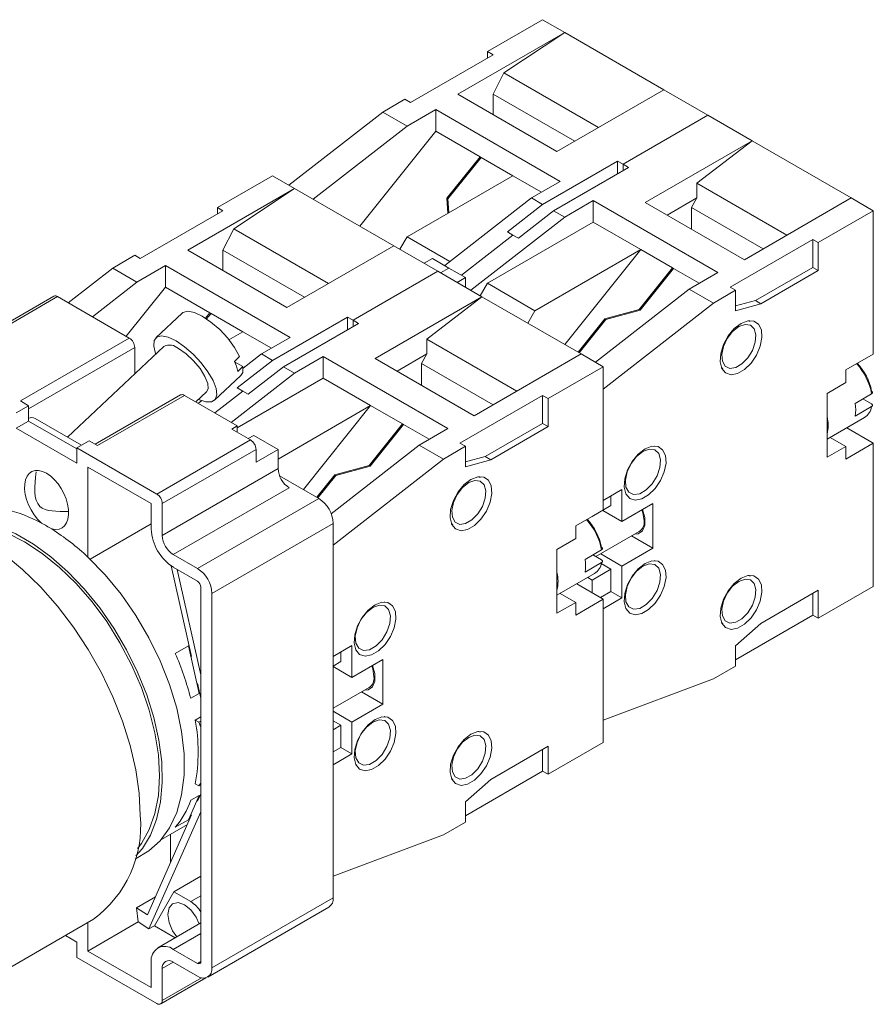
# Model space of a CAD drawing. Header units: millimetres. Extents: x 2171 to 2591, y 1134 to 1431.
# Tile 5 of 6: x 2478 to 2532, y 1264 to 1328. Entities that reach past the tile are written whole.
import ezdxf

# ---------------------------------------------------------------- set-up
doc = ezdxf.new("R2010")
doc.units = ezdxf.units.MM
doc.layers.add('main', color=5, linetype='Continuous', lineweight=50)

msp = doc.modelspace()

# ---------------------------------------------------------------- linework, layer by layer
at = {"layer": 'main', "lineweight": 20}
for p, q in [((2507.693, 1325.563), (2511.228, 1327.604)), ((2511.228, 1327.604), (2512.643, 1326.788)), ((2505.784, 1322.828), (2512.643, 1326.788)), ((2512.643, 1326.788), (2508.751, 1324.196)), ((2512.643, 1326.788), (2519.007, 1323.114)), ((2508.046, 1325.359), (2507.693, 1325.563)), ((2507.693, 1325.563), (2507.693, 1325.155)), ((2502.743, 1322.297), (2508.046, 1325.359)), ((2508.046, 1322.839), (2508.751, 1324.196)), ((2508.751, 1324.196), (2514.816, 1320.695)), ((2519.007, 1323.114), (2512.148, 1319.154)), ((2519.007, 1323.114), (2521.835, 1321.481)), ((2500.975, 1321.685), (2502.39, 1322.502)), ((2502.743, 1322.297), (2502.39, 1322.502)), ((2512.148, 1319.154), (2505.784, 1322.828)), ((2513.288, 1319.813), (2508.046, 1322.839)), ((2508.046, 1321.522), (2508.046, 1322.839)), ((2504.369, 1321.848), (2502.531, 1320.787)), ((2504.369, 1321.848), (2512.36, 1317.236)), ((2504.369, 1321.848), (2504.369, 1320.46)), ((2500.975, 1321.685), (2494.958, 1316.995)), ((2502.531, 1320.787), (2500.975, 1321.685)), ((2516.39, 1318.338), (2521.835, 1321.481)), ((2524.663, 1319.848), (2521.835, 1321.481)), ((2502.531, 1320.787), (2496.513, 1316.097)), ((2504.369, 1320.46), (2499.495, 1314.376)), ((2504.369, 1320.46), (2507.213, 1318.819)), ((2517.805, 1315.889), (2524.663, 1319.848)), ((2524.663, 1319.848), (2521.128, 1317.127)), ((2531.027, 1316.174), (2524.663, 1319.848)), ((2505.078, 1316.154), (2507.213, 1318.819)), ((2507.284, 1318.778), (2505.149, 1316.113)), ((2507.213, 1318.819), (2507.284, 1318.778)), ((2507.262, 1318.75), (2507.213, 1318.819)), ((2507.284, 1318.778), (2509.319, 1317.603)), ((2511.228, 1315.766), (2516.037, 1318.542)), ((2516.744, 1318.134), (2511.936, 1315.358)), ((2516.037, 1318.542), (2516.037, 1317.726)), ((2516.39, 1318.338), (2516.037, 1318.542)), ((2516.39, 1318.338), (2516.39, 1317.93)), ((2516.39, 1318.338), (2516.744, 1318.134)), ((2490.369, 1315.562), (2493.904, 1317.603)), ((2493.904, 1317.603), (2495.319, 1316.787)), ((2502.531, 1313.684), (2509.319, 1317.603)), ((2509.319, 1317.603), (2511.158, 1316.542)), ((2488.46, 1312.827), (2495.319, 1316.787)), ((2495.319, 1316.787), (2491.427, 1314.195)), ((2495.319, 1316.787), (2501.682, 1313.113)), ((2512.36, 1317.236), (2510.521, 1316.174)), ((2521.128, 1317.127), (2521.128, 1316.174)), ((2521.128, 1317.127), (2526.903, 1313.793)), ((2504.955, 1311.836), (2510.521, 1316.174)), ((2505.156, 1315.2), (2505.078, 1316.154)), ((2505.154, 1316.047), (2505.078, 1316.154)), ((2505.149, 1316.113), (2505.221, 1315.237)), ((2511.228, 1315.766), (2510.521, 1316.174)), ((2521.128, 1316.174), (2519.219, 1315.072)), ((2520.774, 1315.562), (2521.128, 1316.174)), ((2524.168, 1312.215), (2531.027, 1316.174)), ((2532.442, 1315.358), (2531.027, 1316.174)), ((2490.722, 1315.358), (2490.369, 1315.562)), ((2490.369, 1315.562), (2490.369, 1315.154)), ((2508.966, 1314.003), (2511.228, 1315.766)), ((2514.481, 1316.011), (2512.643, 1314.95)), ((2522.471, 1311.398), (2514.481, 1316.011)), ((2514.481, 1314.623), (2514.481, 1316.011)), ((2517.805, 1315.889), (2524.168, 1312.215)), ((2525.37, 1312.909), (2520.774, 1315.562)), ((2520.774, 1314.174), (2520.774, 1315.562)), ((2485.419, 1312.296), (2490.722, 1315.358)), ((2512.643, 1314.95), (2506.625, 1310.26)), ((2509.673, 1313.595), (2511.936, 1315.358)), ((2511.936, 1315.358), (2512.643, 1314.95)), ((2532.442, 1315.358), (2528.906, 1313.317)), ((2532.442, 1306.172), (2532.442, 1315.358)), ((2490.722, 1312.838), (2491.427, 1314.195)), ((2491.427, 1314.195), (2497.492, 1310.694)), ((2514.481, 1314.623), (2507.693, 1310.704)), ((2517.522, 1312.868), (2514.481, 1314.623)), ((2502.072, 1312.888), (2502.531, 1313.684)), ((2502.531, 1313.684), (2505.286, 1312.094)), ((2509.319, 1313.799), (2506.016, 1311.224)), ((2508.966, 1314.003), (2509.319, 1313.799)), ((2509.319, 1313.799), (2509.673, 1313.595)), ((2501.682, 1313.113), (2494.824, 1309.153)), ((2501.682, 1313.113), (2504.511, 1311.48)), ((2523.249, 1310.46), (2528.553, 1313.521)), ((2528.553, 1313.521), (2528.906, 1313.317)), ((2528.553, 1313.521), (2528.553, 1311.725)), ((2528.906, 1313.317), (2528.906, 1311.521)), ((2483.651, 1311.684), (2485.065, 1312.501)), ((2485.419, 1312.296), (2485.065, 1312.501)), ((2494.824, 1309.153), (2488.46, 1312.827)), ((2495.964, 1309.812), (2490.722, 1312.838)), ((2490.722, 1311.521), (2490.722, 1312.838)), ((2504.157, 1312.296), (2503.627, 1311.99)), ((2505.218, 1311.684), (2504.157, 1312.296)), ((2510.733, 1308.949), (2517.522, 1312.868)), ((2517.522, 1312.868), (2512.647, 1306.783)), ((2519.557, 1311.693), (2517.522, 1312.868)), ((2483.651, 1311.684), (2480.793, 1309.457)), ((2485.207, 1310.786), (2483.651, 1311.684)), ((2487.045, 1311.847), (2485.207, 1310.786)), ((2487.045, 1311.847), (2495.036, 1307.235)), ((2487.045, 1311.847), (2487.045, 1310.459)), ((2505.218, 1311.684), (2504.688, 1311.378)), ((2505.218, 1311.684), (2506.279, 1311.072)), ((2519.557, 1311.693), (2517.422, 1309.028)), ((2519.628, 1311.652), (2519.557, 1311.693)), ((2519.606, 1311.624), (2519.557, 1311.693)), ((2528.553, 1311.725), (2524.876, 1309.602)), ((2528.553, 1311.725), (2528.906, 1311.521)), ((2504.511, 1311.48), (2499.066, 1308.337)), ((2507.339, 1309.847), (2504.511, 1311.48)), ((2506.279, 1311.072), (2505.748, 1310.766)), ((2506.279, 1311.072), (2506.279, 1310.46)), ((2517.493, 1308.987), (2519.628, 1311.652)), ((2521.269, 1310.704), (2519.628, 1311.652)), ((2520.633, 1310.337), (2522.471, 1311.398)), ((2528.906, 1311.521), (2525.229, 1309.398)), ((2485.207, 1310.786), (2482.349, 1308.559)), ((2487.045, 1310.459), (2484.519, 1307.306)), ((2487.045, 1310.459), (2489.889, 1308.818)), ((2507.693, 1310.704), (2507.233, 1309.908)), ((2510.733, 1308.949), (2507.693, 1310.704)), ((2523.249, 1310.46), (2523.603, 1310.255)), ((2479.866, 1309.873), (2472.088, 1305.382)), ((2480.116, 1309.848), (2472.338, 1305.358)), ((2480.116, 1309.848), (2484.712, 1307.195)), ((2500.48, 1305.888), (2507.339, 1309.847)), ((2507.339, 1309.847), (2503.804, 1307.126)), ((2513.703, 1306.173), (2507.339, 1309.847)), ((2520.633, 1310.337), (2514.615, 1305.647)), ((2520.633, 1310.337), (2522.189, 1309.439)), ((2523.603, 1310.255), (2522.189, 1309.439)), ((2523.603, 1308.949), (2523.603, 1310.255)), ((2522.189, 1309.439), (2515.118, 1303.928)), ((2524.876, 1309.602), (2523.603, 1309.251)), ((2525.229, 1309.398), (2523.603, 1308.949)), ((2524.876, 1309.602), (2525.229, 1309.398)), ((2488.101, 1308.797), (2486.416, 1307.207)), ((2489.609, 1308.468), (2489.889, 1308.818)), ((2489.96, 1308.777), (2489.677, 1308.424)), ((2489.889, 1308.818), (2489.96, 1308.777)), ((2489.937, 1308.749), (2489.889, 1308.818)), ((2489.96, 1308.777), (2491.995, 1307.602)), ((2493.904, 1305.765), (2498.713, 1308.541)), ((2498.713, 1308.541), (2498.713, 1307.725)), ((2499.066, 1308.337), (2498.713, 1308.541)), ((2510.733, 1308.949), (2510.274, 1308.153)), ((2517.422, 1309.028), (2515.219, 1308.434)), ((2515.289, 1308.394), (2517.493, 1308.987)), ((2517.458, 1308.978), (2517.422, 1309.028)), ((2499.42, 1308.133), (2494.611, 1305.357)), ((2499.066, 1308.337), (2499.42, 1308.133)), ((2499.066, 1308.337), (2499.066, 1307.929)), ((2515.219, 1308.434), (2513.501, 1306.29)), ((2515.289, 1308.394), (2513.572, 1306.249)), ((2515.267, 1308.366), (2515.219, 1308.434)), ((2524.548, 1308.26), (2524.461, 1308.31)), ((2491.105, 1307.088), (2491.995, 1307.602)), ((2491.995, 1307.602), (2493.833, 1306.541)), ((2477.727, 1303.162), (2484.712, 1307.195)), ((2486.93, 1306.661), (2480.76, 1300.837)), ((2495.036, 1307.235), (2493.197, 1306.173)), ((2503.804, 1307.126), (2503.804, 1306.173)), ((2503.804, 1307.126), (2509.578, 1303.792)), ((2485.065, 1306.582), (2478.257, 1302.652)), ((2485.065, 1304.901), (2485.065, 1306.582)), ((2491.456, 1305.702), (2491.793, 1306.021)), ((2492.018, 1305.255), (2493.197, 1306.173)), ((2493.904, 1305.765), (2493.197, 1306.173)), ((2497.157, 1306.01), (2495.319, 1304.949)), ((2505.147, 1301.397), (2497.157, 1306.01)), ((2497.157, 1304.622), (2497.157, 1306.01)), ((2503.804, 1306.173), (2501.895, 1305.071)), ((2503.45, 1305.561), (2503.804, 1306.173)), ((2506.844, 1302.214), (2513.703, 1306.173)), ((2515.118, 1305.357), (2513.703, 1306.173)), ((2530.674, 1305.151), (2532.442, 1306.172)), ((2492.007, 1305.366), (2491.468, 1305.677)), ((2491.642, 1304.002), (2493.904, 1305.765)), ((2492.007, 1305.366), (2491.67, 1305.048)), ((2492.349, 1303.594), (2494.611, 1305.357)), ((2494.611, 1305.357), (2495.319, 1304.949)), ((2500.48, 1305.888), (2506.844, 1302.214)), ((2508.046, 1302.908), (2503.45, 1305.561)), ((2503.45, 1304.173), (2503.45, 1305.561)), ((2515.118, 1305.357), (2511.582, 1303.316)), ((2515.118, 1296.171), (2515.118, 1305.357)), ((2490.191, 1303.207), (2491.876, 1304.797)), ((2495.319, 1304.949), (2491.257, 1301.783)), ((2522.799, 1305.229), (2522.704, 1305.297)), ((2522.711, 1305.279), (2522.799, 1305.229)), ((2530.674, 1305.151), (2530.674, 1304.335)), ((2497.157, 1304.622), (2491.642, 1301.438)), ((2500.198, 1302.867), (2497.157, 1304.622)), ((2529.472, 1303.641), (2530.674, 1304.335)), ((2487.997, 1303.546), (2482.53, 1300.389)), ((2488.247, 1303.521), (2482.677, 1300.305)), ((2488.247, 1303.521), (2491.642, 1301.561)), ((2488.982, 1303.097), (2489.676, 1303.752)), ((2491.995, 1303.798), (2490.196, 1302.396)), ((2491.642, 1304.002), (2491.995, 1303.798)), ((2491.995, 1303.798), (2492.349, 1303.594)), ((2505.925, 1300.459), (2511.228, 1303.52)), ((2511.228, 1303.52), (2511.582, 1303.316)), ((2511.228, 1303.52), (2511.228, 1301.724)), ((2515.118, 1303.928), (2515.118, 1296.783)), ((2529.472, 1303.641), (2529.472, 1302.159)), ((2531.273, 1303.009), (2532.334, 1303.621)), ((2478.257, 1302.856), (2477.464, 1302.398)), ((2477.727, 1303.162), (2478.257, 1302.856)), ((2478.257, 1302.856), (2478.257, 1301.876)), ((2489.136, 1303.008), (2489.36, 1303.182)), ((2494.258, 1299.438), (2500.198, 1302.867)), ((2500.198, 1302.867), (2495.882, 1297.48)), ((2502.233, 1301.692), (2500.198, 1302.867)), ((2511.582, 1303.316), (2511.582, 1301.52)), ((2532.33, 1302.97), (2531.768, 1303.295)), ((2532.334, 1302.805), (2531.273, 1302.193)), ((2477.464, 1301.418), (2478.257, 1301.876)), ((2481.353, 1300.089), (2478.257, 1301.876)), ((2481.649, 1300.324), (2478.681, 1302.038)), ((2491.288, 1301.357), (2491.642, 1301.561)), ((2491.642, 1301.153), (2491.642, 1301.561)), ((2502.233, 1301.692), (2500.098, 1299.027)), ((2500.169, 1298.986), (2502.304, 1301.651)), ((2502.304, 1301.651), (2502.233, 1301.692)), ((2502.282, 1301.623), (2502.233, 1301.692)), ((2503.945, 1300.703), (2502.304, 1301.651)), ((2511.228, 1301.724), (2507.551, 1299.601)), ((2511.228, 1301.724), (2511.582, 1301.52)), ((2529.472, 1302.159), (2529.472, 1301.04)), ((2529.472, 1300.706), (2531.874, 1302.093)), ((2481.353, 1299.173), (2477.464, 1301.418)), ((2491.288, 1301.357), (2492.49, 1300.663)), ((2492.702, 1300.949), (2492.349, 1300.745)), ((2492.702, 1300.949), (2494.258, 1300.051)), ((2503.309, 1300.336), (2505.147, 1301.397)), ((2511.582, 1301.52), (2507.905, 1299.397)), ((2529.472, 1301.04), (2529.472, 1299.558)), ((2532.442, 1300.456), (2530.74, 1301.438)), ((2481.353, 1300.153), (2482.146, 1300.611)), ((2482.146, 1300.611), (2482.677, 1300.305)), ((2486.48, 1297.194), (2492.49, 1300.663)), ((2503.309, 1300.336), (2497.663, 1295.936)), ((2503.309, 1300.336), (2504.864, 1299.438)), ((2505.925, 1300.459), (2506.279, 1300.254)), ((2530.674, 1300.252), (2529.68, 1300.826)), ((2530.674, 1299.436), (2532.442, 1300.456)), ((2532.442, 1291.27), (2532.442, 1300.456)), ((2481.353, 1300.153), (2481.353, 1299.173)), ((2481.353, 1300.153), (2486.48, 1297.194)), ((2492.844, 1300.051), (2486.833, 1296.581)), ((2494.258, 1300.051), (2492.844, 1299.234)), ((2492.844, 1300.051), (2492.844, 1299.234)), ((2494.258, 1300.051), (2494.258, 1298.826)), ((2506.279, 1300.254), (2504.864, 1299.438)), ((2506.279, 1298.948), (2506.279, 1300.254)), ((2518.399, 1300.273), (2518.422, 1300.261)), ((2518.422, 1300.261), (2518.4, 1300.273)), ((2529.472, 1299.558), (2530.674, 1300.252)), ((2530.674, 1300.252), (2530.674, 1299.436)), ((2504.864, 1299.438), (2497.793, 1293.927)), ((2507.551, 1299.601), (2506.279, 1299.25)), ((2507.905, 1299.397), (2506.279, 1298.948)), ((2507.551, 1299.601), (2507.905, 1299.397)), ((2486.126, 1296.581), (2482.06, 1298.928)), ((2482.06, 1298.928), (2482.06, 1293.151)), ((2486.833, 1294.54), (2494.258, 1298.826)), ((2497.895, 1298.433), (2496.736, 1296.987)), ((2500.098, 1299.027), (2497.895, 1298.433)), ((2497.943, 1298.365), (2497.895, 1298.433)), ((2497.965, 1298.393), (2500.169, 1298.986)), ((2500.134, 1298.977), (2500.098, 1299.027)), ((2496.874, 1296.907), (2494.353, 1298.363)), ((2497.965, 1298.393), (2496.807, 1296.946)), ((2507.224, 1298.259), (2507.137, 1298.309)), ((2494.965, 1297.601), (2487.54, 1293.315)), ((2516.32, 1297.477), (2515.118, 1296.783)), ((2516.32, 1295.436), (2516.32, 1297.477)), ((2516.622, 1297.143), (2516.6, 1297.156)), ((2516.6, 1297.155), (2516.622, 1297.143)), ((2486.126, 1294.948), (2486.126, 1296.581)), ((2486.833, 1294.54), (2486.833, 1296.581)), ((2489.096, 1292.417), (2496.874, 1296.907)), ((2515.612, 1297.069), (2515.612, 1296.457)), ((2518.299, 1296.579), (2516.32, 1295.436)), ((2518.299, 1293.721), (2518.299, 1296.579)), ((2513.35, 1295.15), (2515.118, 1296.171)), ((2515.612, 1296.457), (2514.41, 1295.763)), ((2516.32, 1295.436), (2515.082, 1296.15)), ((2486.126, 1295.284), (2482.2, 1293.017)), ((2497.793, 1295.315), (2490.015, 1290.825)), ((2497.793, 1295.315), (2497.793, 1271.309)), ((2505.474, 1295.228), (2505.38, 1295.296)), ((2505.387, 1295.278), (2505.474, 1295.228)), ((2514.41, 1295.763), (2514.41, 1295.763)), ((2514.41, 1295.763), (2514.41, 1295.763)), ((2513.35, 1295.15), (2513.35, 1294.334)), ((2514.638, 1293.182), (2517.423, 1294.79)), ((2512.148, 1293.64), (2513.35, 1294.334)), ((2516.936, 1294.508), (2518.299, 1293.721)), ((2497.793, 1293.927), (2497.793, 1286.782)), ((2512.148, 1293.64), (2512.148, 1292.158)), ((2513.949, 1293.008), (2515.01, 1293.62)), ((2514.956, 1293.365), (2516.32, 1292.578)), ((2518.299, 1293.721), (2516.32, 1292.578)), ((2489.096, 1292.417), (2487.54, 1293.315)), ((2515.01, 1292.804), (2513.949, 1292.192)), ((2515.006, 1292.969), (2514.491, 1293.266)), ((2514.993, 1292.732), (2515.612, 1292.374)), ((2518.399, 1292.924), (2518.422, 1292.912)), ((2518.422, 1292.912), (2518.4, 1292.924)), ((2488.71, 1286.775), (2487.401, 1292.587)), ((2489.096, 1291.601), (2487.54, 1292.499)), ((2487.779, 1292.361), (2489.308, 1285.608)), ((2512.148, 1292.158), (2512.148, 1291.039)), ((2515.612, 1292.374), (2514.41, 1291.68)), ((2515.612, 1292.374), (2515.612, 1290.945)), ((2516.32, 1290.537), (2516.32, 1292.578)), ((2512.148, 1290.705), (2514.55, 1292.092)), ((2514.123, 1291.846), (2514.41, 1291.68)), ((2514.41, 1291.68), (2514.41, 1290.863)), ((2524.548, 1291.929), (2524.461, 1291.979)), ((2489.308, 1267.227), (2489.308, 1291.233)), ((2512.148, 1291.039), (2512.148, 1289.557)), ((2515.118, 1290.455), (2513.416, 1291.437)), ((2515.612, 1290.945), (2514.941, 1290.557)), ((2515.612, 1290.945), (2516.32, 1290.537)), ((2528.906, 1291.025), (2525.229, 1288.903)), ((2528.906, 1289.229), (2532.442, 1291.27)), ((2528.906, 1289.229), (2528.906, 1291.025)), ((2490.015, 1290.825), (2490.015, 1266.819)), ((2501.075, 1290.272), (2501.097, 1290.26)), ((2501.097, 1290.26), (2501.076, 1290.272)), ((2512.148, 1289.557), (2513.35, 1290.251)), ((2513.35, 1290.251), (2512.356, 1290.825)), ((2513.35, 1289.435), (2515.118, 1290.455)), ((2513.35, 1290.251), (2513.35, 1289.435)), ((2516.32, 1290.537), (2515.118, 1289.843)), ((2515.118, 1281.269), (2515.118, 1290.455)), ((2528.553, 1289.433), (2528.553, 1290.821)), ((2515.118, 1289.843), (2515.118, 1282.698)), ((2516.622, 1289.794), (2516.6, 1289.807)), ((2516.6, 1289.806), (2516.622, 1289.794)), ((2522.799, 1288.898), (2522.704, 1288.966)), ((2522.711, 1288.948), (2522.799, 1288.898)), ((2523.603, 1286.576), (2528.553, 1289.433)), ((2528.553, 1289.433), (2528.906, 1289.229)), ((2525.229, 1288.903), (2523.603, 1287.474)), ((2488.507, 1287.468), (2487.662, 1286.979)), ((2488.507, 1287.468), (2489.199, 1284.413)), ((2498.995, 1287.476), (2497.793, 1286.782)), ((2498.288, 1287.068), (2498.288, 1286.456)), ((2498.995, 1285.435), (2498.995, 1287.476)), ((2499.298, 1287.142), (2499.276, 1287.155)), ((2499.276, 1287.154), (2499.298, 1287.142)), ((2523.603, 1287.474), (2523.603, 1286.168)), ((2498.288, 1286.456), (2497.793, 1286.17)), ((2500.975, 1286.578), (2498.995, 1285.435)), ((2500.975, 1283.72), (2500.975, 1286.578)), ((2498.995, 1285.435), (2497.793, 1286.129)), ((2522.189, 1285.351), (2523.603, 1286.168)), ((2522.189, 1285.351), (2515.118, 1282.698)), ((2489.308, 1284.116), (2489.096, 1285.056)), ((2497.793, 1283.458), (2500.099, 1284.789)), ((2488.656, 1284.1), (2489.199, 1284.413)), ((2499.612, 1284.507), (2500.975, 1283.72)), ((2497.793, 1283.271), (2498.995, 1282.577)), ((2500.975, 1283.72), (2498.995, 1282.577)), ((2488.949, 1282.703), (2489.308, 1282.911)), ((2488.949, 1282.703), (2489.185, 1282.567)), ((2489.185, 1282.567), (2489.308, 1282.638)), ((2497.793, 1282.659), (2498.288, 1282.373)), ((2501.075, 1282.923), (2501.097, 1282.911)), ((2501.097, 1282.911), (2501.076, 1282.923)), ((2489.279, 1282.294), (2489.185, 1282.567)), ((2489.308, 1282.311), (2489.279, 1282.294)), ((2489.279, 1282.294), (2489.308, 1282.294)), ((2498.288, 1282.373), (2497.793, 1282.087)), ((2498.288, 1282.373), (2498.288, 1280.944)), ((2498.995, 1280.536), (2498.995, 1282.577)), ((2507.224, 1281.928), (2507.137, 1281.978)), ((2498.288, 1280.944), (2497.793, 1280.658)), ((2498.288, 1280.944), (2498.995, 1280.536)), ((2511.582, 1281.024), (2507.905, 1278.902)), ((2511.228, 1279.432), (2511.228, 1280.82)), ((2511.582, 1279.228), (2515.118, 1281.269)), ((2511.582, 1279.228), (2511.582, 1281.024)), ((2498.995, 1280.536), (2497.793, 1279.842)), ((2497.793, 1279.842), (2497.793, 1272.697)), ((2499.298, 1279.793), (2499.276, 1279.806)), ((2499.276, 1279.805), (2499.298, 1279.793)), ((2505.474, 1278.897), (2505.38, 1278.965)), ((2505.387, 1278.947), (2505.474, 1278.897)), ((2506.279, 1276.575), (2511.228, 1279.432)), ((2507.905, 1278.902), (2506.279, 1277.473)), ((2511.228, 1279.432), (2511.582, 1279.228)), ((2489.185, 1278.484), (2488.949, 1278.621)), ((2489.279, 1278.648), (2489.185, 1278.484)), ((2489.308, 1278.555), (2489.185, 1278.484)), ((2489.279, 1278.648), (2489.308, 1278.615)), ((2488.507, 1276.319), (2489.199, 1277.876)), ((2489.199, 1277.876), (2488.656, 1277.563)), ((2489.096, 1277.499), (2489.308, 1277.98)), ((2506.279, 1277.473), (2506.279, 1276.167)), ((2485.89, 1270.213), (2488.71, 1276.62)), ((2485.971, 1269.316), (2489.308, 1276.829)), ((2487.662, 1275.831), (2488.507, 1276.319)), ((2486.777, 1275.054), (2488.444, 1276.016)), ((2504.864, 1275.35), (2506.279, 1276.167)), ((2487.364, 1275.392), (2487.364, 1273.562)), ((2504.864, 1275.35), (2497.793, 1272.697)), ((2485.09, 1273.791), (2485.658, 1274.119)), ((2487.57, 1271.69), (2489.308, 1272.694)), ((2485.184, 1270.672), (2486.401, 1271.375)), ((2487.57, 1271.69), (2486.324, 1269.52)), ((2488.653, 1271.065), (2487.57, 1271.69)), ((2488.653, 1271.065), (2489.308, 1271.444)), ((2490.015, 1266.819), (2497.793, 1271.309)), ((2485.286, 1269.762), (2485.184, 1270.672)), ((2485.184, 1270.672), (2485.89, 1270.213)), ((2489.746, 1266.223), (2497.524, 1270.714)), ((2474.637, 1265.448), (2482.415, 1269.938)), ((2485.286, 1269.762), (2482.06, 1267.9)), ((2482.06, 1269.733), (2482.06, 1267.9)), ((2485.286, 1269.762), (2485.971, 1269.316)), ((2485.971, 1269.316), (2486.324, 1269.52)), ((2486.324, 1269.52), (2487.661, 1268.748)), ((2489.308, 1269.699), (2486.54, 1268.101)), ((2481.353, 1268.471), (2480.614, 1268.898)), ((2489.308, 1269.023), (2487.54, 1268.002)), ((2481.353, 1267.491), (2481.353, 1268.471)), ((2486.48, 1264.532), (2481.353, 1267.491)), ((2482.06, 1267.9), (2486.126, 1265.553)), ((2487.54, 1268.002), (2489.096, 1267.104)), ((2486.126, 1265.553), (2486.126, 1267.186)), ((2487.54, 1267.186), (2486.833, 1266.778)), ((2487.54, 1267.186), (2489.096, 1266.288)), ((2489.308, 1267.227), (2489.096, 1267.104)), ((2486.833, 1264.736), (2486.833, 1266.778)), ((2486.73, 1264.507), (2489.617, 1266.174)), ((2486.833, 1264.736), (2489.342, 1266.184))]:
    msp.add_line(p, q, dxfattribs=at)
at = {"layer": 'main', "lineweight": 20, "flags": 128}
for points in [[(2488.101, 1308.797), (2488.154, 1308.839), (2488.463, 1308.919), (2488.889, 1308.836), (2489.4, 1308.598), (2489.955, 1308.221), (2490.513, 1307.735), (2491.031, 1307.178), (2491.469, 1306.591), (2491.793, 1306.021)], [(2523.956, 1308.132), (2523.52, 1307.797), (2523.131, 1307.329), (2522.832, 1306.78), (2522.654, 1306.21), (2522.617, 1305.68), (2522.726, 1305.248), (2522.968, 1304.96), (2523.317, 1304.847), (2523.735, 1304.923), (2524.177, 1305.178), (2524.596, 1305.586), (2524.945, 1306.101), (2525.187, 1306.668), (2525.295, 1307.226), (2525.259, 1307.714), (2525.081, 1308.079), (2524.782, 1308.282), (2524.393, 1308.3), (2523.956, 1308.132)], [(2523.815, 1307.928), (2523.419, 1307.614), (2523.077, 1307.172), (2522.834, 1306.66), (2522.724, 1306.149), (2522.761, 1305.708), (2522.94, 1305.395), (2523.238, 1305.253), (2523.614, 1305.302), (2524.016, 1305.535), (2524.392, 1305.92), (2524.69, 1306.405), (2524.869, 1306.925), (2524.906, 1307.409), (2524.796, 1307.793), (2524.553, 1308.024), (2524.211, 1308.071), (2523.815, 1307.928)], [(2524.442, 1308.308), (2524.469, 1308.298), (2524.548, 1308.26)], [(2486.415, 1306.174), (2486.403, 1306.204), (2486.28, 1306.672), (2486.306, 1307.032), (2486.48, 1307.256), (2486.79, 1307.328), (2487.212, 1307.243), (2487.715, 1307.007)], [(2487.715, 1307.007), (2488.261, 1306.638), (2488.811, 1306.162), (2489.323, 1305.615), (2489.759, 1305.038), (2490.087, 1304.474), (2490.283, 1303.964), (2490.333, 1303.546), (2490.231, 1303.251), (2489.987, 1303.102), (2489.618, 1303.108), (2489.16, 1303.266)], [(2487.875, 1306.516), (2488.358, 1306.18), (2488.834, 1305.739), (2489.253, 1305.239), (2489.569, 1304.737), (2489.748, 1304.285), (2489.77, 1303.933), (2489.676, 1303.752)], [(2492.007, 1305.366), (2491.992, 1304.991), (2491.876, 1304.797)], [(2517.805, 1300.09), (2517.368, 1299.754), (2516.979, 1299.287), (2516.68, 1298.738), (2516.502, 1298.168), (2516.466, 1297.638), (2516.574, 1297.205), (2516.816, 1296.917), (2517.165, 1296.805), (2517.583, 1296.881), (2518.026, 1297.136), (2518.444, 1297.543), (2518.793, 1298.059), (2519.035, 1298.626), (2519.143, 1299.183), (2519.107, 1299.671), (2518.929, 1300.037), (2518.63, 1300.239), (2518.241, 1300.258), (2517.805, 1300.09)], [(2517.663, 1299.927), (2517.254, 1299.603), (2516.901, 1299.146), (2516.65, 1298.618), (2516.537, 1298.091), (2516.575, 1297.635), (2516.76, 1297.312), (2517.068, 1297.166), (2517.455, 1297.216), (2517.871, 1297.456), (2518.259, 1297.853), (2518.566, 1298.354), (2518.751, 1298.891), (2518.79, 1299.391), (2518.676, 1299.787), (2518.425, 1300.026), (2518.072, 1300.074), (2517.663, 1299.927)], [(2506.632, 1298.131), (2506.196, 1297.796), (2505.807, 1297.328), (2505.507, 1296.779), (2505.33, 1296.209), (2505.293, 1295.679), (2505.402, 1295.247), (2505.644, 1294.959), (2505.993, 1294.846), (2506.411, 1294.922), (2506.853, 1295.177), (2507.272, 1295.585), (2507.621, 1296.1), (2507.863, 1296.667), (2507.971, 1297.225), (2507.935, 1297.713), (2507.757, 1298.078), (2507.457, 1298.281), (2507.068, 1298.299), (2506.632, 1298.131)], [(2506.491, 1297.927), (2506.095, 1297.613), (2505.752, 1297.171), (2505.51, 1296.659), (2505.399, 1296.148), (2505.437, 1295.707), (2505.616, 1295.394), (2505.914, 1295.252), (2506.289, 1295.301), (2506.692, 1295.534), (2507.068, 1295.919), (2507.365, 1296.404), (2507.545, 1296.924), (2507.582, 1297.408), (2507.472, 1297.792), (2507.229, 1298.023), (2506.887, 1298.07), (2506.491, 1297.927)], [(2507.118, 1298.307), (2507.145, 1298.297), (2507.224, 1298.259)], [(2517.145, 1294.629), (2517.355, 1294.653), (2517.635, 1294.846), (2517.785, 1295.207), (2517.785, 1295.687), (2517.644, 1296.2)], [(2517.734, 1295.477), (2517.653, 1295.992), (2517.592, 1296.17)], [(2485.419, 1276.577), (2485.347, 1278.019), (2485.132, 1279.523), (2484.777, 1281.07), (2484.288, 1282.636), (2483.67, 1284.201), (2482.933, 1285.741), (2482.087, 1287.236), (2481.143, 1288.665), (2480.116, 1290.007), (2479.019, 1291.243), (2477.869, 1292.357), (2476.68, 1293.332), (2475.47, 1294.155), (2474.256, 1294.814), (2473.054, 1295.301), (2471.882, 1295.607), (2470.757, 1295.73), (2469.693, 1295.667), (2468.706, 1295.419), (2467.917, 1295.053)], [(2485.14, 1273.996), (2485.553, 1274.474), (2486.077, 1275.331), (2486.468, 1276.333), (2486.72, 1277.462), (2486.829, 1278.701), (2486.792, 1280.03), (2486.612, 1281.425), (2486.289, 1282.865), (2485.831, 1284.326), (2485.244, 1285.783), (2484.538, 1287.213), (2483.724, 1288.593), (2482.816, 1289.899), (2481.829, 1291.111), (2480.78, 1292.207), (2479.684, 1293.172), (2478.561, 1293.987), (2477.428, 1294.641), (2476.305, 1295.122), (2475.209, 1295.423), (2474.159, 1295.538), (2473.173, 1295.466), (2472.794, 1295.384)], [(2485.237, 1274.461), (2485.496, 1274.797), (2485.997, 1275.681), (2486.361, 1276.709), (2486.582, 1277.865), (2486.656, 1279.128), (2486.582, 1280.476), (2486.361, 1281.887), (2485.997, 1283.336), (2485.496, 1284.799), (2484.866, 1286.251), (2484.119, 1287.665), (2483.268, 1289.02), (2482.325, 1290.291), (2481.309, 1291.456), (2480.236, 1292.496), (2479.125, 1293.393), (2477.994, 1294.131), (2476.864, 1294.698), (2475.753, 1295.084), (2474.68, 1295.283), (2473.663, 1295.291), (2473.244, 1295.235)], [(2485.658, 1274.119), (2485.977, 1274.323), (2486.705, 1274.972), (2487.303, 1275.797), (2487.761, 1276.785), (2488.071, 1277.917), (2488.228, 1279.174), (2488.228, 1280.533), (2488.071, 1281.971), (2487.761, 1283.461), (2487.303, 1284.978), (2486.705, 1286.494), (2485.977, 1287.982), (2485.133, 1289.417), (2484.188, 1290.772), (2483.157, 1292.024), (2482.06, 1293.151)], [(2517.805, 1292.741), (2517.368, 1292.405), (2516.979, 1291.938), (2516.68, 1291.389), (2516.502, 1290.819), (2516.466, 1290.289), (2516.574, 1289.856), (2516.816, 1289.568), (2517.165, 1289.456), (2517.583, 1289.532), (2518.026, 1289.787), (2518.444, 1290.194), (2518.793, 1290.71), (2519.035, 1291.277), (2519.143, 1291.835), (2519.107, 1292.322), (2518.929, 1292.688), (2518.63, 1292.89), (2518.241, 1292.909), (2517.805, 1292.741)], [(2517.663, 1292.578), (2517.254, 1292.254), (2516.901, 1291.797), (2516.65, 1291.269), (2516.537, 1290.742), (2516.575, 1290.286), (2516.76, 1289.963), (2517.068, 1289.817), (2517.455, 1289.867), (2517.871, 1290.107), (2518.259, 1290.504), (2518.566, 1291.005), (2518.751, 1291.542), (2518.79, 1292.042), (2518.676, 1292.438), (2518.425, 1292.677), (2518.072, 1292.726), (2517.663, 1292.578)], [(2523.956, 1291.802), (2523.52, 1291.466), (2523.131, 1290.998), (2522.832, 1290.449), (2522.654, 1289.879), (2522.617, 1289.349), (2522.726, 1288.917), (2522.968, 1288.629), (2523.317, 1288.517), (2523.735, 1288.592), (2524.177, 1288.848), (2524.596, 1289.255), (2524.945, 1289.77), (2525.187, 1290.337), (2525.295, 1290.895), (2525.259, 1291.383), (2525.081, 1291.748), (2524.782, 1291.951), (2524.393, 1291.969), (2523.956, 1291.802)], [(2523.815, 1291.597), (2523.419, 1291.283), (2523.077, 1290.841), (2522.834, 1290.33), (2522.724, 1289.819), (2522.761, 1289.377), (2522.94, 1289.064), (2523.238, 1288.923), (2523.614, 1288.971), (2524.016, 1289.204), (2524.392, 1289.589), (2524.69, 1290.074), (2524.869, 1290.594), (2524.906, 1291.079), (2524.796, 1291.462), (2524.553, 1291.693), (2524.211, 1291.741), (2523.815, 1291.597)], [(2524.442, 1291.977), (2524.469, 1291.967), (2524.548, 1291.929)], [(2500.48, 1290.089), (2500.044, 1289.753), (2499.655, 1289.286), (2499.356, 1288.737), (2499.178, 1288.167), (2499.141, 1287.637), (2499.25, 1287.204), (2499.492, 1286.916), (2499.841, 1286.804), (2500.259, 1286.88), (2500.702, 1287.135), (2501.12, 1287.542), (2501.469, 1288.058), (2501.711, 1288.625), (2501.819, 1289.182), (2501.783, 1289.67), (2501.605, 1290.036), (2501.306, 1290.238), (2500.917, 1290.257), (2500.48, 1290.089)], [(2500.339, 1289.926), (2499.93, 1289.602), (2499.577, 1289.145), (2499.326, 1288.617), (2499.212, 1288.09), (2499.251, 1287.634), (2499.436, 1287.311), (2499.743, 1287.165), (2500.131, 1287.215), (2500.547, 1287.455), (2500.935, 1287.852), (2501.242, 1288.353), (2501.427, 1288.89), (2501.466, 1289.39), (2501.352, 1289.786), (2501.101, 1290.025), (2500.748, 1290.073), (2500.339, 1289.926)], [(2499.821, 1284.628), (2500.031, 1284.652), (2500.311, 1284.845), (2500.461, 1285.206), (2500.461, 1285.686), (2500.319, 1286.199)], [(2500.41, 1285.476), (2500.329, 1285.991), (2500.268, 1286.169)], [(2500.48, 1282.74), (2500.044, 1282.404), (2499.655, 1281.937), (2499.356, 1281.388), (2499.178, 1280.818), (2499.141, 1280.288), (2499.25, 1279.855), (2499.492, 1279.567), (2499.841, 1279.455), (2500.259, 1279.531), (2500.702, 1279.786), (2501.12, 1280.193), (2501.469, 1280.709), (2501.711, 1281.276), (2501.819, 1281.834), (2501.783, 1282.321), (2501.605, 1282.687), (2501.306, 1282.889), (2500.917, 1282.908), (2500.48, 1282.74)], [(2500.339, 1282.577), (2499.93, 1282.253), (2499.577, 1281.796), (2499.326, 1281.268), (2499.212, 1280.741), (2499.251, 1280.285), (2499.436, 1279.962), (2499.743, 1279.816), (2500.131, 1279.866), (2500.547, 1280.106), (2500.935, 1280.503), (2501.242, 1281.004), (2501.427, 1281.541), (2501.466, 1282.041), (2501.352, 1282.437), (2501.101, 1282.676), (2500.748, 1282.725), (2500.339, 1282.577)], [(2506.632, 1281.801), (2506.196, 1281.465), (2505.807, 1280.997), (2505.507, 1280.448), (2505.33, 1279.878), (2505.293, 1279.348), (2505.402, 1278.916), (2505.644, 1278.628), (2505.993, 1278.516), (2506.411, 1278.591), (2506.853, 1278.847), (2507.272, 1279.254), (2507.621, 1279.769), (2507.863, 1280.336), (2507.971, 1280.894), (2507.935, 1281.382), (2507.757, 1281.747), (2507.457, 1281.95), (2507.068, 1281.968), (2506.632, 1281.801)], [(2506.491, 1281.596), (2506.095, 1281.282), (2505.752, 1280.84), (2505.51, 1280.329), (2505.399, 1279.818), (2505.437, 1279.376), (2505.616, 1279.063), (2505.914, 1278.922), (2506.289, 1278.97), (2506.692, 1279.203), (2507.068, 1279.588), (2507.365, 1280.073), (2507.545, 1280.593), (2507.582, 1281.078), (2507.472, 1281.461), (2507.229, 1281.692), (2506.887, 1281.74), (2506.491, 1281.596)], [(2507.118, 1281.976), (2507.145, 1281.966), (2507.224, 1281.928)], [(2489.196, 1269.635), (2488.997, 1270.068), (2488.653, 1270.532), (2488.247, 1270.86), (2487.842, 1271.001), (2487.497, 1270.934), (2487.268, 1270.669), (2487.187, 1270.247), (2487.268, 1269.732), (2487.497, 1269.202), (2487.773, 1268.813)]]:
    msp.add_lwpolyline(points, dxfattribs=at)
at = {"layer": 'main', "lineweight": 20}
for centre, radius, start, end in [((2479.969, 1309.644), 0.251, 54.38184, 114.30807), ((2484.298, 1306.547), 0.768, 2.60541, 57.39478), ((2487.299, 1305.908), 0.838, 46.49887, 116.06029), ((2489.333, 1304.646), 2.371, 9.74414, 26.44806), ((2528.452, 1302.896), 3.948, 10.58212, 42.3173), ((2528.796, 1303.092), 3.602, 11.12759, 43.56924), ((2488.101, 1303.316), 0.251, 54.3817, 114.30821), ((2529.06, 1302.601), 2.251, 349.54865, 10.45135), ((2531.33, 1302.948), 1.013, 302.42116, 351.86186), ((2478.445, 1301.575), 0.519, 63.04367, 111.23617), ((2527.303, 1301.6), 2.24, 345.52648, 14.47352), ((2492.076, 1300.016), 0.768, 2.60531, 57.39481), ((2495.793, 1298.896), 1.537, 182.60555, 237.39439), ((2486.066, 1296.546), 0.768, 2.60531, 57.39481), ((2495.798, 1295.224), 1.998, 2.60535, 57.39465), ((2474.788, 1287.489), 8.942, 61.31064, 77.27786), ((2473.521, 1284.945), 11.783, 58.16026, 61.84511), ((2511.128, 1292.895), 3.948, 10.58212, 42.3173), ((2511.472, 1293.091), 3.602, 11.12759, 43.56924), ((2517.034, 1295.379), 0.707, 303.41718, 7.89503), ((2471.851, 1282.403), 14.823, 46.47227, 57.86247), ((2489.197, 1295.088), 3.074, 182.6055, 237.3945), ((2488.368, 1294.61), 1.537, 182.60555, 237.39439), ((2511.736, 1292.6), 2.251, 349.54865, 10.45135), ((2514.006, 1292.947), 1.013, 302.42116, 351.86186), ((2488.019, 1290.734), 1.998, 2.60535, 57.39465), ((2509.979, 1291.599), 2.24, 345.52648, 14.47352), ((2488.848, 1291.212), 0.461, 2.60517, 57.39462), ((2470.208, 1279.342), 19.051, 14.46099, 23.6333), ((2499.71, 1285.378), 0.707, 303.41718, 7.89503), ((2477.641, 1280.662), 11.49, 349.76669, 10.23331), ((2483.551, 1279.342), 5.406, 319.49613, 340.78456), ((2478.008, 1275.931), 7.439, 306.33203, 4.98015), ((2497.175, 1271.23), 0.623, 304.05735, 7.255), ((2487.583, 1269.342), 2.028, 31.72787, 58.16816), ((2486.988, 1267.326), 0.873, 50.79674, 189.21399), ((2487.264, 1266.847), 0.437, 50.79681, 189.21394), ((2489.179, 1267.206), 0.131, 230.79644, 9.21447), ((2489.455, 1266.728), 0.568, 230.79667, 9.21408), ((2486.618, 1264.701), 0.218, 230.79669, 9.21424)]:
    msp.add_arc(centre, radius, start, end, dxfattribs=at)
for centre, major_axis, ratio, start_param, end_param in [((2479.409, 1296.811), (-0.951, 1.817), 0.57605, 2.638282, 8.453224), ((2481.164, 1285.958), (-4.338, 11.57), 0.602051, 4.559309, 4.617988), ((2481.164, 1285.958), (-4.338, 11.57), 0.602051, 4.359756, 4.414244), ((2481.164, 1285.958), (-6.604, 10.329), 0.471635, 3.51836, 3.572848), ((2481.164, 1285.958), (-6.604, 10.329), 0.471635, 3.314616, 3.373295)]:
    msp.add_ellipse(centre, major_axis=major_axis, ratio=ratio, start_param=start_param, end_param=end_param, dxfattribs=at)
for points, knots in [([(2532.33, 1303.787), (2532.345, 1303.776), (2532.375, 1303.755), (2532.394, 1303.715), (2532.39, 1303.675), (2532.366, 1303.643), (2532.342, 1303.627), (2532.334, 1303.621)], [0, 0, 0, 0, 0.221565, 0.443242, 0.661755, 0.87514, 1, 1, 1, 1]), ([(2532.334, 1302.805), (2532.348, 1302.815), (2532.376, 1302.835), (2532.394, 1302.873), (2532.39, 1302.912), (2532.367, 1302.946), (2532.341, 1302.963), (2532.33, 1302.97)], [0, 0, 0, 0, 0.208501, 0.416927, 0.627265, 0.842054, 1, 1, 1, 1]), ([(2478.735, 1298.615), (2478.639, 1297.713), (2478.463, 1296.051), (2480.081, 1296.07), (2480.821, 1296.079)], [0, 0, 0, 0, 0.542899, 1, 1, 1, 1]), ([(2515.006, 1293.786), (2515.021, 1293.775), (2515.051, 1293.754), (2515.07, 1293.714), (2515.065, 1293.674), (2515.042, 1293.642), (2515.018, 1293.626), (2515.01, 1293.62)], [0, 0, 0, 0, 0.22157, 0.443248, 0.661764, 0.875151, 1, 1, 1, 1]), ([(2515.01, 1292.804), (2515.024, 1292.814), (2515.052, 1292.834), (2515.069, 1292.872), (2515.066, 1292.911), (2515.043, 1292.945), (2515.017, 1292.962), (2515.006, 1292.969)], [0, 0, 0, 0, 0.208491, 0.416919, 0.627266, 0.842051, 1, 1, 1, 1])]:
    msp.add_open_spline(points, degree=3, knots=knots, dxfattribs=at)

doc.saveas('drawing.dxf')
